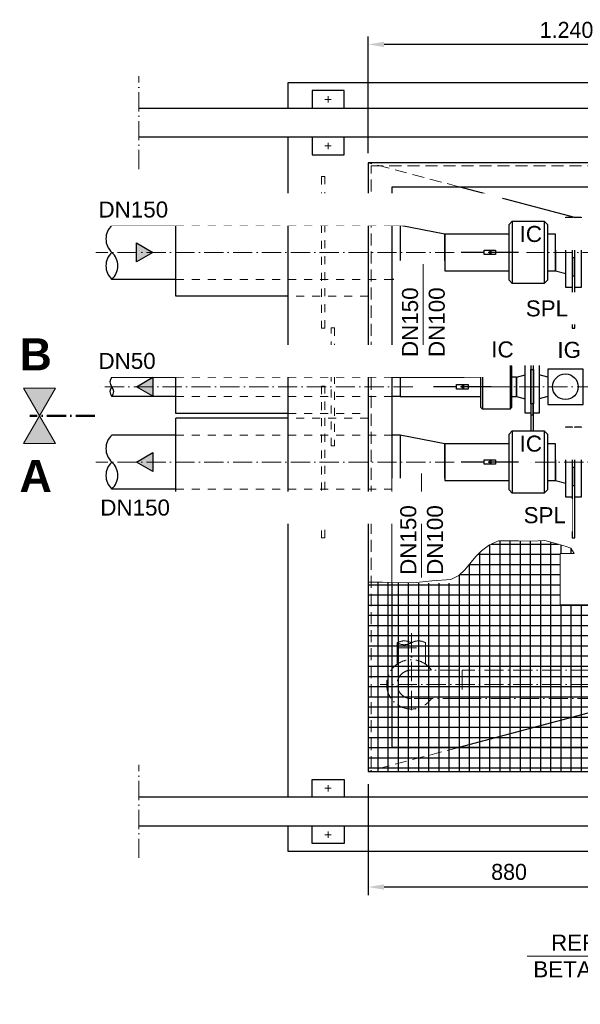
# Model space of a CAD drawing. Header units: millimetres. Extents: x 3814 to 923545, y -36595 to -4911.
# Tile 29 of 54: x 22719 to 24470, y -33844 to -30770. Entities that reach past the tile are written whole.
import ezdxf

# ---------------------------------------------------------------- set-up
doc = ezdxf.new("R2010")
doc.units = ezdxf.units.MM
for name, pattern in [('ACAD_ISO10W100', [18, 12, -3, 0, -3]), ('JIS_02_1.0', [2, 1, -1]), ('VERDECKT2', [0.1875, 0.125, -0.0625])]:
    doc.linetypes.add(name, pattern=pattern)
for name, color, linetype, lineweight in [('Bemaßung', 7, 'Continuous', 9), ('Beschriftung', 7, 'Continuous', 9), ('P------T2', 7, 'Continuous', 18), ('P-ES-MD', 1, 'VERDECKT2', 18)]:
    doc.layers.add(name, color=color, linetype=linetype, lineweight=lineweight)
doc.layers.add('P-MU050ENTL', color=7, linetype='Continuous')
doc.layers.add('P-MU150AUSL', color=7, linetype='Continuous')
doc.styles.add('LBB3.5M1000', font='isocp.shx', dxfattribs={"height": 3.5})
doc.dimstyles.new('DIN', dxfattribs={"dimtxt": 2.5, "dimasz": 2.5, "dimexe": 1.25, "dimexo": 0.625, "dimtad": 1, "dimtih": 1, "dimdec": 4, "dimdsep": 46, "dimlunit": 6, "dimtxsty": 'Standard', "dimcen": 2.5, "dimadec": 0, "dimazin": 0, "dimtfac": 1, "dimtdec": 4, "dimtmove": 0, "dimatfit": 3, "dimfxl": 0, "dimtvp": 1, "dimtolj": 1, "dimtzin": 0, "dimarcsym": 0})

# ---------------------------------------------------------------- blocks, each defined once
blk = doc.blocks.new('*D63')
at = {"layer": 'Bemaßung', "color": 0, "lineweight": -2, "transparency": 16777216}
for p, q in [((23807.1, -31186.8), (23807.1, -30822.6)), ((25046.1, -31186.8), (25046.1, -30822.6)), ((24996.1, -30847.6), (23857.1, -30847.6))]:
    blk.add_line(p, q, dxfattribs=at)
at = {"layer": 'Bemaßung', "color": 0, "transparency": 16777216}
for points in [[(23857.1, -30839.2), (23857.1, -30855.9), (23807.1, -30847.6)], [(24996.1, -30839.2), (24996.1, -30855.9), (25046.1, -30847.6)]]:
    blk.add_solid(points, dxfattribs=at)
at = {"layer": 'DEFPOINTS', "color": 0, "transparency": 16777216}
for p in [(23807.1, -30847.6), (23807.1, -31386.8), (25046.1, -31386.8)]:
    blk.add_point(p, dxfattribs=at)
at = {"layer": 'Bemaßung', "color": 0, "transparency": 16777216, "insert": (24426.6, -30802.6), "char_height": 50, "attachment_point": 5}
blk.add_mtext('\\A1;1.240', dxfattribs=at)
blk = doc.blocks.new('*D71')
at = {"layer": 'Bemaßung', "color": 0, "lineweight": -2, "transparency": 16777216}
for p, q in [((23807.1, -33156.8), (23807.1, -33502.8)), ((24687.1, -33156.8), (24687.1, -33502.8)), ((24637.1, -33477.8), (23857.1, -33477.8))]:
    blk.add_line(p, q, dxfattribs=at)
at = {"layer": 'Bemaßung', "color": 0, "transparency": 16777216}
for points in [[(23857.1, -33469.4), (23857.1, -33486.1), (23807.1, -33477.8)], [(24637.1, -33469.4), (24637.1, -33486.1), (24687.1, -33477.8)]]:
    blk.add_solid(points, dxfattribs=at)
at = {"layer": 'DEFPOINTS', "color": 0, "transparency": 16777216}
for p in [(23807.1, -33116.8), (24687.1, -33116.8), (23807.1, -33477.8)]:
    blk.add_point(p, dxfattribs=at)
at = {"layer": 'Bemaßung', "color": 0, "transparency": 16777216, "insert": (24247.1, -33430.9), "char_height": 50, "attachment_point": 5}
blk.add_mtext('\\A1;880', dxfattribs=at)

msp = doc.modelspace()

# ---------------------------------------------------------------- hatches: boundary and pattern name
h = msp.add_hatch(color=256)
h.dxf.hatch_style = 1
h.paths.add_polyline_path([(23135.06813, -31496.84089), (23084.03017, -31526.30768), (23084.03017, -31467.37411)])
h = msp.add_hatch(color=256)
h.dxf.hatch_style = 1
h.paths.add_polyline_path([(23084.03017, -32151.24733), (23135.06813, -32121.78055), (23135.06813, -32180.71411)])
h = msp.add_hatch()
h.set_pattern_fill('NET', color=253, scale=10)
h.set_pattern_definition([(0, (9201.393, -32756.642), (0, 31.75), []), (90, (9201.393, -32756.642), (-31.75, 2e-15), [])])
h.paths.add_polyline_path([(24450.54111, -32436.84089), (24440.2427, -32419.71788), (24422.22021, -32413.54255), (24385.93583, -32402.96867), (24359.08957, -32396.44239), (24338.04773, -32397.16762), (24314.82952, -32397.89272), (24276.37416, -32397.16762), (24245.1746, -32397.16762), (24213.97475, -32397.16762), (24186.40294, -32409.49495), (24161.00808, -32428.34857), (24142.86872, -32446.47708), (24128.35713, -32463.8805), (24109.49222, -32487.81007), (24090.62732, -32505.21349), (24065.23245, -32518.26592), (24006.4608, -32521.89168), (23948.41498, -32528.41796), (23851.9138, -32526.24254), (23807.09009, -32526.24254), (23807.09009, -33116.84089), (25007.09009, -33116.84089), (25007.09009, -32596.84089), (24407.09009, -32596.84089), (24407.09009, -32436.84089)])
at = {"layer": 'Beschriftung'}
h = msp.add_hatch(color=256, dxfattribs=at)
h.dxf.hatch_style = 1
h.paths.add_polyline_path([(22781.01714, -32007.44686), (22731.16859, -31921.10665), (22830.86568, -31921.10665)])
h = msp.add_hatch(color=256, dxfattribs=at)
h.dxf.hatch_style = 1
h.paths.add_polyline_path([(22781.01714, -32007.44686), (22731.16859, -32093.78708), (22830.86568, -32093.78708)])
at = {"layer": 'P-MU050ENTL', "linetype": 'Continuous', "ltscale": 10}
h = msp.add_hatch(color=256, dxfattribs=at)
h.dxf.hatch_style = 1
h.paths.add_polyline_path([(24182.77961, -31496.84089), (24190.54171, -31492.35945), (24190.54171, -31501.32234)])
h = msp.add_hatch(color=256, dxfattribs=at)
h.dxf.hatch_style = 1
h.paths.add_polyline_path([(24096.77961, -31916.24733), (24104.54171, -31911.76588), (24104.54171, -31920.72878)])
h = msp.add_hatch(color=256, dxfattribs=at)
h.dxf.hatch_style = 1
h.paths.add_polyline_path([(24182.77961, -32151.24733), (24190.54171, -32146.76588), (24190.54171, -32155.72878)])

# ---------------------------------------------------------------- linework, layer by layer
at = {"linetype": 'ACAD_ISO10W100', "lineweight": 18, "ltscale": 5}
for p, q in [((23091.55626, -31236.84089), (23091.55626, -30946.84089)), ((23682.09009, -31029.34089), (23682.09009, -31009.34089)), ((23692.09009, -31019.34089), (23672.09009, -31019.34089)), ((23692.09009, -31164.34089), (23672.09009, -31164.34089)), ((23682.09009, -31174.34089), (23682.09009, -31154.34089)), ((24076.23959, -31496.84089), (22957.09009, -31496.84089)), ((25167.09009, -31496.84089), (24301.13229, -31496.84089)), ((23946.20757, -31916.24733), (22957.09009, -31916.24733)), ((26050.94009, -31916.24733), (24152.83826, -31916.24733)), ((24076.23959, -32151.24733), (22957.09009, -32151.24733)), ((25470.10156, -32151.24733), (24301.13229, -32151.24733)), ((23942.09009, -32685.21279), (23942.09009, -32942.19092)), ((23897.64009, -32731.1485), (23897.64009, -32715.52215)), ((23897.64009, -32731.1485), (23986.54009, -32731.1485)), ((23897.64009, -32731.1485), (23897.64009, -32782.22211)), ((23986.54009, -32731.1485), (23986.54009, -32715.52215)), ((23986.54009, -32731.1485), (23986.54009, -32782.22211)), ((24770.54009, -32845.1485), (23845.04768, -32845.1485)), ((23091.55626, -33386.84089), (23091.55626, -33096.84089)), ((23682.09009, -33159.34089), (23682.09009, -33179.34089)), ((23692.09009, -33169.34089), (23672.09009, -33169.34089)), ((23692.09009, -33314.34089), (23672.09009, -33314.34089)), ((23682.09009, -33304.34089), (23682.09009, -33324.34089))]:
    msp.add_line(p, q, dxfattribs=at)
for p, q in [((23091.55626, -31046.84089), (27027.09009, -31046.84089)), ((27027.09009, -31136.84089), (23091.55626, -31136.84089)), ((23207.09009, -31412.69089), (23007.09009, -31412.69089)), ((23907.09009, -31412.69089), (23882.09009, -31412.69089)), ((23207.09009, -31580.99089), (23007.09009, -31580.99089)), ((23907.09009, -31580.99089), (23882.09009, -31580.99089)), ((23007.09009, -31886.09733), (23207.09009, -31886.09733)), ((23882.09009, -31886.09733), (23907.09009, -31886.09733)), ((23907.09009, -31886.09733), (23907.09009, -31946.39733)), ((23207.09009, -31946.39733), (23007.09009, -31946.39733)), ((23907.09009, -31946.39733), (23882.09009, -31946.39733)), ((23207.09009, -32067.09733), (23007.09009, -32067.09733)), ((23907.09009, -32067.09733), (23882.09009, -32067.09733)), ((23207.09009, -32235.39733), (23007.09009, -32235.39733)), ((23907.09009, -32235.39733), (23882.09009, -32235.39733)), ((24665.56135, -32889.5985), (24090.42342, -33041.84089)), ((27027.09009, -33196.84089), (23091.55626, -33196.84089)), ((23091.55626, -33286.84089), (27027.09009, -33286.84089))]:
    msp.add_line(p, q)
at = {"linetype": 'JIS_02_1.0', "lineweight": 18, "ltscale": 25}
for p, q in [((23807.09009, -31360.34089), (23557.09009, -31360.34089)), ((23882.09009, -31412.69089), (23207.09009, -31412.69089)), ((23882.09009, -31580.99089), (23207.09009, -31580.99089)), ((23807.09009, -31633.34089), (23557.09009, -31633.34089)), ((23557.09009, -31831.84639), (23807.09009, -31831.84639)), ((23207.09009, -31886.09733), (23882.09009, -31886.09733)), ((23882.09009, -31946.39733), (23207.09009, -31946.39733)), ((23557.09009, -32000.14639), (23807.09009, -32000.14639)), ((23807.09009, -32014.74733), (23557.09009, -32014.74733)), ((23882.09009, -32067.09733), (23207.09009, -32067.09733)), ((23882.09009, -32235.39733), (23207.09009, -32235.39733)), ((23807.09009, -32287.74733), (23557.09009, -32287.74733))]:
    msp.add_line(p, q, dxfattribs=at)
at = {"color": 1}
msp.add_line((23907.09009, -31886.09733), (24107.09009, -31886.09733), dxfattribs=at)
for points in [[(23557.09009, -31046.84089), (23557.09009, -30966.84089), (26957.09009, -30966.84089), (26957.09009, -31046.84089)], [(23732.09009, -31046.84089), (23732.09009, -30991.84089), (23632.09009, -30991.84089), (23632.09009, -31046.84089)], [(23557.09009, -33196.84089), (23557.09009, -31136.84089)], [(23632.09009, -31136.84089), (23632.09009, -31191.84089), (23732.09009, -31191.84089), (23732.09009, -31136.84089)], [(26707.09009, -32542.69089), (26707.09009, -31216.84089), (23807.09009, -31216.84089), (23807.09009, -33116.84089), (26707.09009, -33116.84089), (26707.09009, -33090.99089)], [(25007.09009, -33041.84089), (23882.09009, -33041.84089), (23882.09009, -31291.84089), (24923.93811, -31291.84089)], [(24321.59009, -31969.74733), (24321.59009, -32004.59544), (24316.59009, -32004.59544), (24316.59009, -31969.74733)], [(23632.09009, -33196.84089), (23632.09009, -33141.84089), (23732.09009, -33141.84089), (23732.09009, -33196.84089)], [(26957.09009, -33286.84089), (26957.09009, -33366.84089), (23557.09009, -33366.84089), (23557.09009, -33286.84089)], [(23732.09009, -33286.84089), (23732.09009, -33341.84089), (23632.09009, -33341.84089), (23632.09009, -33286.84089)]]:
    msp.add_lwpolyline(points)
at = {"linetype": 'JIS_02_1.0', "lineweight": 18, "ltscale": 25}
for points in [[(23672.09009, -31260.34089), (23662.09009, -31260.34089), (23662.09009, -31733.34089), (23672.09009, -31733.34089)], [(23692.09009, -31731.84639), (23702.09009, -31731.84639), (23702.09009, -32100.14639), (23692.09009, -32100.14639)], [(23672.09009, -31914.74733), (23662.09009, -31914.74733), (23662.09009, -32387.74733), (23672.09009, -32387.74733)]]:
    msp.add_lwpolyline(points, close=True, dxfattribs=at)
for points in [[(24047.09009, -31439.69089), (23907.09009, -31412.69089), (23907.09009, -31580.99089), (24047.09009, -31553.99089)], [(23135.06813, -31496.84089), (23084.03017, -31526.30768), (23084.03017, -31467.37411)], [(24315.09009, -31998.74733), (24297.09009, -31998.74733), (24297.09009, -31833.74733), (24315.09009, -31833.74733)], [(24341.09009, -31998.74733), (24323.09009, -31998.74733), (24323.09009, -31833.74733), (24341.09009, -31833.74733)], [(24323.09009, -31969.74733), (24315.09009, -31969.74733), (24315.09009, -31862.74733), (24323.09009, -31862.74733)], [(24047.09009, -32094.09733), (23907.09009, -32067.09733), (23907.09009, -32235.39733), (24047.09009, -32208.39733)], [(23084.03017, -32151.24733), (23135.06813, -32121.78055), (23135.06813, -32180.71411)]]:
    msp.add_lwpolyline(points, close=True)
at = {"linetype": 'ACAD_ISO10W100', "lineweight": 18, "ltscale": 5}
msp.add_lwpolyline([(23942.09009, -32800.6985), (24100.54009, -32800.6985), (24100.54009, -32889.5985), (23942.09009, -32889.5985)], dxfattribs=at)
msp.add_lwpolyline([(24770.54009, -32800.6985), (24100.54009, -32800.6985), (24100.54009, -32889.5985), (24770.54009, -32889.5985)], close=True, dxfattribs=at)
for centre, radius, start, end in [((23045.78677, -31454.76589), 57.16414, 132.6049657, 227.3950343), ((23045.78677, -31538.91589), 57.16414, 132.6049657, 227.3950343), ((22968.39341, -31538.91589), 57.16414, 312.6049657, 47.3950343), ((23023.78663, -31901.17233), 22.49511, 137.92169072, 222.07830928), ((23023.78663, -31931.32233), 22.49511, 137.92169072, 222.07830928), ((22990.39356, -31931.32233), 22.49511, 317.92169072, 42.07830928), ((23045.78677, -32109.17233), 57.16414, 132.6049657, 227.3950343), ((23045.78677, -32193.32233), 57.16414, 132.6049657, 227.3950343), ((22968.39341, -32193.32233), 57.16414, 312.6049657, 47.3950343)]:
    msp.add_arc(centre, radius, start, end)
for centre, radius, start, end in [((23919.86509, -32754.2671), 44.66679, 60.1604241, 119.8395759), ((23919.86509, -32676.77719), 44.66679, 240.1604241, 299.8395759), ((23964.31509, -32754.2671), 44.66679, 60.1604241, 119.8395759), ((23942.09009, -32845.1485), 77.04242, 35.23665105, 324.76334895), ((23942.09009, -32845.1485), 44.45, 90, 270)]:
    msp.add_arc(centre, radius, start, end, dxfattribs=at)
at = {"layer": 'Beschriftung', "linetype": 'ACAD_ISO10W100', "lineweight": 50, "ltscale": 5}
msp.add_line((22954.17511, -32007.44686), (22751.04274, -32007.44686), dxfattribs=at)
at = {"layer": 'Beschriftung'}
for points in [[(22781.01714, -32007.44686), (22731.16859, -31921.10665), (22830.86568, -31921.10665)], [(22781.01714, -32007.44686), (22731.16859, -32093.78708), (22830.86568, -32093.78708)]]:
    msp.add_lwpolyline(points, close=True, dxfattribs=at)
at = {"layer": 'P------T2', "color": 7}
msp.add_line((25135.21535, -33693.79221), (24303.83578, -33693.79221), dxfattribs=at)
at = {"layer": 'P-ES-MD', "color": 7, "ltscale": 300}
for p, q in [((24090.42342, -31291.84089), (23807.09009, -31216.84089)), ((24090.42342, -33041.84089), (23807.09009, -33116.84089))]:
    msp.add_line(p, q, dxfattribs=at)
msp.add_lwpolyline([(25007.09009, -33106.84089), (23817.09009, -33106.84089), (23817.09009, -31226.84089), (25723.87834, -31226.84089)], dxfattribs=at)
at = {"layer": 'P-MU050ENTL', "linetype": 'Continuous', "ltscale": 10}
for p, q in [((24392.09009, -31439.69089), (24424.09009, -31431.34089)), ((24392.09009, -31439.69089), (24392.09009, -31553.99089)), ((24169.03214, -31496.84089), (24097.09009, -31496.84089)), ((24205.14804, -31496.84089), (24182.77961, -31496.84089)), ((24277.09009, -31496.84089), (24205.14804, -31496.84089)), ((24392.09009, -31553.99089), (24424.09009, -31562.34089)), ((24257.09009, -31593.84089), (24247.09009, -31583.84089)), ((24357.09009, -31593.84089), (24367.09009, -31583.84089)), ((24164.09009, -31846.24733), (24159.09009, -31851.24733)), ((24164.09009, -31846.24733), (24164.09009, -31986.24733)), ((24250.09009, -31846.24733), (24250.09009, -31986.24733)), ((24250.09009, -31846.24733), (24255.09009, -31851.24733)), ((23907.09009, -31886.09733), (23907.09009, -31946.39733)), ((24270.09009, -31886.09733), (24297.09009, -31878.86263)), ((24270.09009, -31886.09733), (24270.09009, -31946.39733)), ((24368.09009, -31886.09735), (24341.09009, -31878.86263)), ((24083.03214, -31916.24733), (24011.09009, -31916.24733)), ((24119.14804, -31916.24733), (24096.77961, -31916.24733)), ((24191.09009, -31916.24733), (24119.14804, -31916.24733)), ((24270.09009, -31946.39733), (24297.09009, -31953.63203)), ((24368.09009, -31946.39732), (24341.09009, -31953.63203)), ((24164.09009, -31986.24733), (24159.09009, -31981.24733)), ((24250.09009, -31986.24733), (24255.09009, -31981.24733)), ((24392.09009, -32094.09733), (24424.09009, -32085.74733)), ((24392.09009, -32094.09733), (24392.09009, -32208.39733)), ((24392.09009, -32094.09733), (24392.09009, -32208.39733)), ((24169.03214, -32151.24733), (24097.09009, -32151.24733)), ((24205.14804, -32151.24733), (24182.77961, -32151.24733)), ((24277.09009, -32151.24733), (24205.14804, -32151.24733)), ((24392.09009, -32208.39733), (24424.09009, -32216.74733)), ((24257.09009, -32248.24733), (24247.09009, -32238.24733)), ((24357.09009, -32248.24733), (24367.09009, -32238.24733))]:
    msp.add_line(p, q, dxfattribs=at)
for points in [[(24424.09009, -31606.84089), (24424.09009, -31386.84089), (24444.09009, -31386.84089), (24444.09009, -31606.84089)], [(24452.09009, -31606.84089), (24452.09009, -31386.84089), (24472.09009, -31386.84089), (24472.09009, -31606.84089)], [(24205.14804, -31503.82688), (24169.03214, -31503.82688), (24169.03214, -31489.85491), (24205.14804, -31489.85491)], [(24182.77961, -31496.84089), (24190.54171, -31492.35945), (24190.54171, -31501.32234)], [(24452.09009, -31571.40439), (24444.09009, -31571.40439), (24444.09009, -31733.40439), (24452.09009, -31733.40439)], [(24478.09009, -31861.24733), (24368.09009, -31861.24733), (24368.09009, -31971.24733), (24478.09009, -31971.24733)], [(24159.09009, -31886.09733), (23907.09009, -31886.09733), (23907.09009, -31946.39733), (24159.09009, -31946.39733)], [(24270.09009, -31886.09733), (24255.09009, -31886.09733), (24255.09009, -31946.39733), (24270.09009, -31946.39733)], [(24119.14804, -31923.23332), (24083.03214, -31923.23332), (24083.03214, -31909.26135), (24119.14804, -31909.26135)], [(24096.77961, -31916.24733), (24104.54171, -31911.76588), (24104.54171, -31920.72878)], [(24424.09009, -32261.24733), (24424.09009, -32041.24733), (24444.09009, -32041.24733), (24444.09009, -32261.24733)], [(24452.09009, -32261.24733), (24452.09009, -32041.24733), (24472.09009, -32041.24733), (24472.09009, -32261.24733)], [(24205.14804, -32158.23332), (24169.03214, -32158.23332), (24169.03214, -32144.26135), (24205.14804, -32144.26135)], [(24182.77961, -32151.24733), (24190.54171, -32146.76588), (24190.54171, -32155.72878)], [(24452.09009, -32225.81082), (24444.09009, -32225.81082), (24444.09009, -32387.81082), (24452.09009, -32387.81082)]]:
    msp.add_lwpolyline(points, close=True, dxfattribs=at)
for points in [[(24452.09009, -31577.84089), (24452.09009, -31415.84089), (24444.09009, -31415.84089), (24444.09009, -31577.84089)], [(24445.59009, -31571.40439), (24445.59009, -31513.2325), (24450.59009, -31513.2325), (24450.59009, -31571.40439)], [(24357.09009, -31593.84089), (24257.09009, -31593.84089)], [(23557.09009, -32000.14639), (23207.09009, -32000.14639), (23207.09009, -31831.84639), (23557.09009, -31831.84639)], [(24159.09009, -31981.24733), (24159.09009, -31851.24733)], [(24164.09009, -31846.24733), (24250.09009, -31846.24733)], [(24255.09009, -31851.24733), (24255.09009, -31981.24733)], [(24250.09009, -31986.24733), (24164.09009, -31986.24733)], [(24452.09009, -32232.24733), (24452.09009, -32070.24733), (24444.09009, -32070.24733), (24444.09009, -32232.24733)], [(24445.59009, -32225.81082), (24445.59009, -32167.63894), (24450.59009, -32167.63894), (24450.59009, -32225.81082)], [(24357.09009, -32248.24733), (24257.09009, -32248.24733)]]:
    msp.add_lwpolyline(points, dxfattribs=at)
msp.add_circle((24423.09009, -31916.24733), 40, dxfattribs=at)
at = {"layer": 'P-MU150AUSL', "linetype": 'Continuous', "ltscale": 10}
for p, q in [((23557.09009, -31360.34089), (23207.09009, -31360.34089)), ((23207.09009, -31633.34089), (23207.09009, -31360.34089)), ((23557.09009, -31633.34089), (23207.09009, -31633.34089)), ((23557.09009, -32014.74733), (23207.09009, -32014.74733)), ((23207.09009, -32287.74733), (23207.09009, -32014.74733)), ((23557.09009, -32287.74733), (23207.09009, -32287.74733))]:
    msp.add_line(p, q, dxfattribs=at)

# ---------------------------------------------------------------- texts
at = {"layer": 'Beschriftung', "char_height": 100, "attachment_point": 1, "style": 'LBB3.5M1000'}
for s, insert in [('{\\fArial|b1|i0|c0|p34;B}', (22718.82179, -31764.92811)), ('{\\fArial|b1|i0|c0|p34;A}', (22718.82179, -32144.33031))]:
    msp.add_mtext_dynamic_manual_height_columns(s, width=100, gutter_width=17.5, heights=[0], dxfattribs=dict(at, insert=insert))
at = {"layer": 'Beschriftung', "insert": (24104.17976, -33626.27795), "char_height": 50, "width": 1235.8101064, "attachment_point": 1, "style": 'LBB3.5M1000'}
msp.add_mtext('\\pi273.99;{\\fArial|b0|i0|c0|p34;REFUELING STREET\\P\\pi218.67;BETANKUNGSSTRASSE\\H1.0213x; }', dxfattribs=at)

# ---------------------------------------------------------------- dimensions: what is measured, and where the dimension line sits
at = {"layer": 'Bemaßung', "color": 0}
dim = msp.add_linear_dim(base=(23807.09009, -33477.75369), p1=(24687.09009, -33116.84089), p2=(23807.09009, -33116.84089), angle=180, dimstyle='DIN', override={"dimscale": 20, "dimexo": 2, "dimgap": 1, "dimsah": 1, "dimtmove": 2}, dxfattribs=at)
dim.commit()
dim.dimension.update_dxf_attribs({"geometry": '*D71', "text_midpoint": (24247.09009, -33430.8744), "dimtype": 160})

# ---------------------------------------------------------------- next in the draw order: texts
at = {"layer": 'Beschriftung', "char_height": 50, "width": 275.8290734, "attachment_point": 1, "rotation": 90, "style": 'LBB3.5M1000', "bg_fill": 2}
for insert in [(23912.88936, -31823.47427), (23907.42722, -32503.37621)]:
    msp.add_mtext('{\\fArial|b0|i0|c0|p34;DN150\\PDN100}', dxfattribs=dict(at, insert=insert))
at = {"layer": 'Beschriftung', "char_height": 50, "attachment_point": 1, "style": 'LBB3.5M1000', "bg_fill": 2}
for s, insert, width in [('{\\fArial|b0|i0|c0|p34;SPL}', (24299.3184, -31646.58507), 143.1525133), ('{\\fArial|b0|i0|c0|p34;IG}', (24398.10891, -31776.01115), 1235.8101064), ('{\\fArial|b0|i0|c0|p34;SPL}', (24292.57315, -32292.0493), 126.749128)]:
    msp.add_mtext(s, dxfattribs=dict(at, insert=insert, width=width))

# ---------------------------------------------------------------- next in the draw order: linework, layer by layer
at = {"layer": 'Bemaßung', "color": 253}
msp.add_lwpolyline([(25007.09009, -32596.84089), (24407.09009, -32596.84089), (24407.09009, -32436.84089), (24450.54111, -32436.84089), (24440.2427, -32419.71788), (24422.22021, -32413.54255), (24385.93583, -32402.96867), (24359.08957, -32396.44239), (24338.04773, -32397.16762), (24314.82952, -32397.89272), (24276.37416, -32397.16762), (24245.1746, -32397.16762), (24213.97475, -32397.16762), (24186.40294, -32409.49495), (24161.00808, -32428.34857), (24142.86872, -32446.47708), (24128.35713, -32463.8805), (24109.49222, -32487.81007), (24090.62732, -32505.21349), (24065.23245, -32518.26592), (24006.4608, -32521.89168), (23948.41498, -32528.41796), (23851.9138, -32526.24254), (23807.09009, -32526.24254), (23807.09009, -33116.84089), (25007.09009, -33116.84089)], dxfattribs=at)
at = {"layer": 'P------T2', "color": 7}
for p, q in [((23979.42042, -31826.87184), (23979.42042, -31533.85607)), ((23973.95829, -32511.15381), (23973.95829, -32186.79711))]:
    msp.add_line(p, q, dxfattribs=at)
at = {"layer": 'P-MU050ENTL', "linetype": 'Continuous', "ltscale": 10}
for points in [[(24247.09009, -31439.69089), (24047.09009, -31439.69089), (24047.09009, -31553.99089), (24247.09009, -31553.99089)], [(24247.09009, -32094.09733), (24047.09009, -32094.09733), (24047.09009, -32208.39733), (24247.09009, -32208.39733)]]:
    msp.add_lwpolyline(points, dxfattribs=at)

# ---------------------------------------------------------------- next in the draw order: texts
at = {"layer": 'P-MU050ENTL', "linetype": 'Continuous', "ltscale": 10, "insert": (24191.74323, -31774.65084), "char_height": 50, "width": 1235.8101064, "attachment_point": 1, "style": 'LBB3.5M1000', "bg_fill": 2}
msp.add_mtext('{\\fArial|b0|i0|c0|p34;IC}', dxfattribs=at)

# ---------------------------------------------------------------- next in the draw order: texts
at = {"layer": 'Beschriftung', "insert": (22965.37395, -31810.62032), "char_height": 50, "width": 1235.8101064, "attachment_point": 1, "style": 'LBB3.5M1000', "bg_fill": 2}
msp.add_mtext('{\\fArial|b0|i0|c0|p34;DN50}', dxfattribs=at)
at = {"layer": 'P-MU050ENTL', "linetype": 'Continuous', "ltscale": 10, "char_height": 50, "width": 1235.8101064, "attachment_point": 1, "style": 'LBB3.5M1000', "bg_fill": 2}
for insert in [(24280.13797, -31414.26226), (24280.13797, -32068.66869)]:
    msp.add_mtext('{\\fArial|b0|i0|c0|p34;IC}', dxfattribs=dict(at, insert=insert))

# ---------------------------------------------------------------- next in the draw order: hatches: boundary and pattern name
h = msp.add_hatch(color=256)
h.dxf.hatch_style = 1
h.paths.add_polyline_path([(23084.03017, -31916.24733), (23135.06813, -31886.78055), (23135.06813, -31945.71411)])

# ---------------------------------------------------------------- next in the draw order: linework, layer by layer
msp.add_line((24452.09009, -31387.57619), (24090.42342, -31291.84089))
msp.add_lwpolyline([(23084.03017, -31916.24733), (23135.06813, -31886.78055), (23135.06813, -31945.71411)], close=True)
for points in [[(24316.59009, -31974.4702), (24315.09009, -31974.4702), (24315.09009, -32054.24733)], [(24323.09009, -32054.24733), (24323.09009, -31974.4702), (24321.59009, -31974.4702)]]:
    msp.add_lwpolyline(points)
at = {"layer": 'P-MU050ENTL', "linetype": 'Continuous', "ltscale": 10}
for p, q in [((24257.09009, -31399.84089), (24247.09009, -31409.84089)), ((24257.09009, -31399.84089), (24257.09009, -31593.84089)), ((24357.09009, -31399.84089), (24357.09009, -31593.84089)), ((24357.09009, -31399.84089), (24367.09009, -31409.84089)), ((24257.09009, -32054.24733), (24247.09009, -32064.24733)), ((24257.09009, -32054.24733), (24257.09009, -32248.24733)), ((24357.09009, -32054.24733), (24357.09009, -32248.24733)), ((24357.09009, -32054.24733), (24367.09009, -32064.24733))]:
    msp.add_line(p, q, dxfattribs=at)
for points in [[(24247.09009, -31583.84089), (24247.09009, -31409.84089)], [(24257.09009, -31399.84089), (24357.09009, -31399.84089)], [(24367.09009, -31409.84089), (24367.09009, -31583.84089)], [(24257.09009, -32054.24733), (24357.09009, -32054.24733)], [(24247.09009, -32238.24733), (24247.09009, -32064.24733)], [(24367.09009, -32064.24733), (24367.09009, -32238.24733)]]:
    msp.add_lwpolyline(points, dxfattribs=at)
for points in [[(24392.09009, -31439.69089), (24367.09009, -31439.69089), (24367.09009, -31553.99089), (24392.09009, -31553.99089)], [(24392.09009, -32094.09733), (24367.09009, -32094.09733), (24367.09009, -32208.39733), (24392.09009, -32208.39733)]]:
    msp.add_lwpolyline(points, close=True, dxfattribs=at)

# ---------------------------------------------------------------- next in the draw order: texts
at = {"layer": 'Beschriftung', "char_height": 50, "width": 1235.8101064, "attachment_point": 1, "style": 'LBB3.5M1000', "bg_fill": 2}
for insert in [(22965.37395, -31337.95355), (22971.04474, -32268.23102)]:
    msp.add_mtext('{\\fArial|b0|i0|c0|p34;DN150}', dxfattribs=dict(at, insert=insert))

# ---------------------------------------------------------------- next in the draw order: dimensions: what is measured, and where the dimension line sits
at = {"layer": 'Bemaßung', "color": 0}
dim = msp.add_linear_dim(base=(23807.09009, -30847.57232), p1=(25046.09009, -31386.84089), p2=(23807.09009, -31386.84089), angle=180, text='1.240', dimstyle='DIN', override={"dimscale": 20, "dimexo": 10, "dimgap": 1, "dimsah": 1, "dimtmove": 2}, dxfattribs=at)
dim.commit()
dim.dimension.update_dxf_attribs({"geometry": '*D63', "text_midpoint": (24426.59009, -30802.57232)})

doc.saveas('drawing.dxf')
